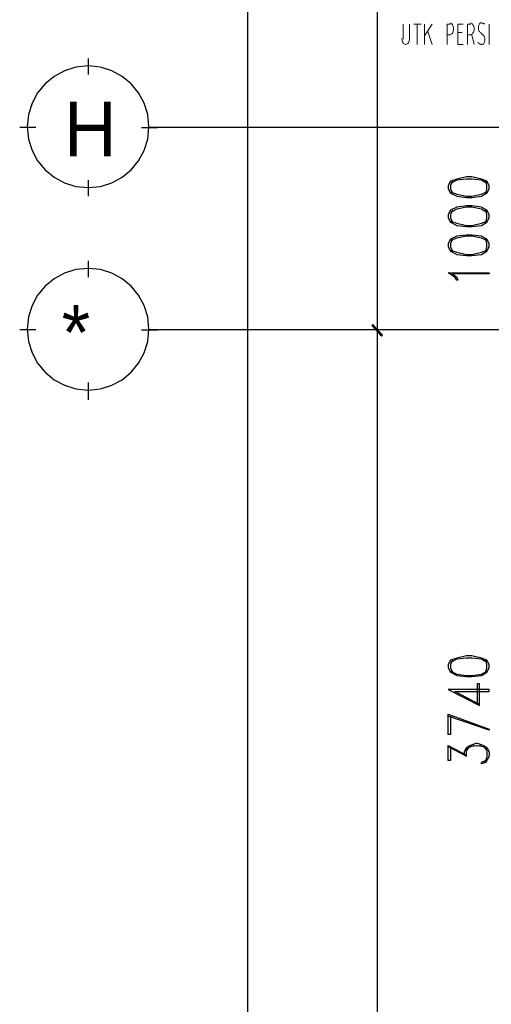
# Model space of a CAD drawing. Header units: millimetres. Extents: x 0 to 420, y 0 to 297.
# Tile 73 of 88: x 258 to 277, y 159 to 197. Entities that reach past the tile are written whole.
import ezdxf

# ---------------------------------------------------------------- set-up
doc = ezdxf.new("R2010")
doc.units = ezdxf.units.MM
for name, color, linetype in [('FILL_000000', 7, 'Continuous'), ('LINE_000000', 7, 'Continuous'), ('TEXT', 7, 'Continuous')]:
    doc.layers.add(name, color=color, linetype=linetype)

msp = doc.modelspace()

# ---------------------------------------------------------------- hatches: boundary and pattern name
at = {"layer": 'FILL_000000'}
h = msp.add_hatch(color=7, dxfattribs=at)
h.dxf.hatch_style = 1
h.paths.add_polyline_path([(272.246, 185.462), (272.203, 185.42), (272.627, 185.039), (272.246, 185.462)])
h = msp.add_hatch(color=7, dxfattribs=at)
h.dxf.hatch_style = 1
h.paths.add_polyline_path([(272.627, 185.039), (272.203, 185.42), (272.246, 185.462), (272.627, 185.039)])
h = msp.add_hatch(color=7, dxfattribs=at)
h.dxf.hatch_style = 1
h.paths.add_polyline_path([(272.203, 185.42), (272.627, 185.039), (272.584, 184.997), (272.203, 185.42)])
h = msp.add_hatch(color=7, dxfattribs=at)
h.dxf.hatch_style = 1
h.paths.add_polyline_path([(272.584, 184.997), (272.627, 185.039), (272.203, 185.42), (272.584, 184.997)])

# ---------------------------------------------------------------- linework, layer by layer
at = {"layer": 'LINE_000000', "lineweight": 25}
for p, q in [((267.335, 89.366), (267.335, 217.212)), ((272.415, 217.212), (272.415, 185.251)), ((261.07, 195.284), (261.07, 195.919)), ((258.995, 193.209), (258.36, 193.209)), ((263.144, 193.209), (263.779, 193.209)), ((356.489, 193.209), (263.44, 193.209)), ((261.07, 190.5), (261.07, 191.135)), ((261.07, 187.325), (261.07, 187.96)), ((258.995, 185.251), (258.36, 185.251)), ((263.144, 185.251), (263.779, 185.251)), ((343.45, 185.251), (263.44, 185.251)), ((276.225, 185.251), (271.822, 185.251)), ((276.225, 185.251), (271.822, 185.251)), ((272.415, 185.251), (272.415, 123.952)), ((261.07, 182.499), (261.07, 183.176)), ((275.209, 168.868), (275.929, 168.487)), ((276.733, 168.402), (276.606, 168.233))]:
    msp.add_line(p, q, dxfattribs=at)
at = {"layer": 'LINE_000000', "lineweight": 13}
for p, q in [((273.431, 197.273), (273.431, 196.681)), ((273.685, 196.681), (273.685, 197.273)), ((273.854, 197.273), (274.151, 197.273)), ((273.981, 196.469), (273.981, 197.273)), ((274.278, 196.469), (274.278, 197.273)), ((274.574, 197.273), (274.278, 196.808)), ((276.818, 196.469), (276.818, 197.273)), ((274.405, 196.977), (274.574, 196.469)), ((275.294, 196.85), (275.167, 196.85)), ((275.759, 196.935), (275.59, 196.935)), ((276.098, 196.85), (275.971, 196.85)), ((276.14, 196.85), (276.225, 196.469)), ((276.479, 196.935), (276.606, 196.808))]:
    msp.add_line(p, q, dxfattribs=at)
for points in [[(275.167, 196.469), (275.167, 197.273), (275.294, 197.273)], [(275.273, 196.85), (275.302, 196.855), (275.33, 196.868), (275.355, 196.89), (275.377, 196.918), (275.395, 196.953), (275.409, 196.992), (275.418, 197.036), (275.421, 197.083), (275.418, 197.13), (275.409, 197.173), (275.395, 197.213), (275.377, 197.247), (275.355, 197.276), (275.33, 197.297), (275.302, 197.311), (275.273, 197.316)], [(275.802, 196.469), (275.59, 196.469), (275.59, 197.273), (275.802, 197.273)], [(275.971, 196.469), (275.971, 197.273), (276.098, 197.273)], [(276.077, 196.85), (276.107, 196.855), (276.135, 196.868), (276.16, 196.89), (276.182, 196.918), (276.2, 196.953), (276.213, 196.992), (276.222, 197.036), (276.225, 197.083), (276.222, 197.13), (276.213, 197.173), (276.2, 197.213), (276.182, 197.247), (276.16, 197.276), (276.135, 197.297), (276.107, 197.311), (276.077, 197.316)], [(276.5, 197.316), (276.482, 197.313), (276.465, 197.305), (276.449, 197.292), (276.434, 197.274), (276.422, 197.253), (276.411, 197.228), (276.403, 197.2), (276.397, 197.169), (276.395, 197.137), (276.395, 197.105), (276.398, 197.074), (276.404, 197.045), (276.413, 197.018), (276.424, 196.993), (276.437, 196.972), (276.452, 196.955)], [(276.636, 197.271), (276.62, 197.281), (276.604, 197.29), (276.587, 197.297), (276.571, 197.304), (276.554, 197.309), (276.537, 197.312), (276.52, 197.315), (276.503, 197.316)], [(273.389, 196.702), (273.392, 196.655), (273.4, 196.611), (273.414, 196.572), (273.432, 196.537), (273.454, 196.509), (273.479, 196.487), (273.507, 196.474), (273.537, 196.469), (273.567, 196.474), (273.594, 196.487), (273.62, 196.509), (273.642, 196.537), (273.66, 196.572), (273.673, 196.611), (273.682, 196.655), (273.685, 196.702)], [(276.543, 196.469), (276.561, 196.472), (276.578, 196.48), (276.594, 196.493), (276.608, 196.51), (276.621, 196.532), (276.632, 196.557), (276.64, 196.585), (276.645, 196.616), (276.648, 196.648), (276.648, 196.68), (276.644, 196.71), (276.638, 196.74), (276.63, 196.767), (276.619, 196.791), (276.606, 196.812), (276.59, 196.829)], [(276.362, 196.562), (276.381, 196.542), (276.401, 196.525), (276.421, 196.509), (276.442, 196.496), (276.463, 196.486), (276.485, 196.478), (276.507, 196.472), (276.53, 196.469)]]:
    msp.add_lwpolyline(points, dxfattribs=at)
at = {"layer": 'LINE_000000', "lineweight": 25}
for points in [[(263.44, 193.23), (263.392, 193.713), (263.252, 194.162), (263.032, 194.568), (262.74, 194.922), (262.386, 195.214), (261.98, 195.434), (261.531, 195.574), (261.048, 195.622), (260.566, 195.574), (260.117, 195.434), (259.711, 195.214), (259.357, 194.922), (259.065, 194.568), (258.845, 194.162), (258.705, 193.713), (258.657, 193.23), (258.705, 192.748), (258.845, 192.299), (259.065, 191.893), (259.357, 191.539), (259.711, 191.247), (260.117, 191.027), (260.566, 190.887), (261.048, 190.839), (261.531, 190.887), (261.98, 191.027), (262.386, 191.247), (262.74, 191.539), (263.032, 191.893), (263.252, 192.299), (263.392, 192.748), (263.44, 193.23)], [(275.209, 190.796), (275.294, 190.627), (275.548, 190.5), (275.929, 190.458), (276.14, 190.458), (276.521, 190.5), (276.733, 190.627), (276.818, 190.796), (276.818, 190.923), (276.733, 191.093), (276.521, 191.177), (276.14, 191.262), (275.929, 191.262), (275.548, 191.177), (275.294, 191.093), (275.209, 190.923), (275.209, 190.796)], [(275.209, 189.653), (275.294, 189.484), (275.548, 189.357), (275.929, 189.315), (276.14, 189.315), (276.521, 189.357), (276.733, 189.484), (276.818, 189.653), (276.818, 189.78), (276.733, 189.95), (276.521, 190.077), (276.14, 190.119), (275.929, 190.119), (275.548, 190.077), (275.294, 189.95), (275.209, 189.78), (275.209, 189.653)], [(275.209, 188.51), (275.294, 188.341), (275.548, 188.214), (275.929, 188.172), (276.14, 188.172), (276.521, 188.214), (276.733, 188.341), (276.818, 188.51), (276.818, 188.637), (276.733, 188.807), (276.521, 188.934), (276.14, 188.976), (275.929, 188.976), (275.548, 188.934), (275.294, 188.807), (275.209, 188.637), (275.209, 188.51)], [(263.44, 185.272), (263.392, 185.754), (263.252, 186.203), (263.032, 186.609), (262.74, 186.963), (262.386, 187.255), (261.98, 187.476), (261.531, 187.615), (261.048, 187.664), (260.566, 187.615), (260.117, 187.476), (259.711, 187.255), (259.357, 186.963), (259.065, 186.609), (258.845, 186.203), (258.705, 185.754), (258.657, 185.272), (258.705, 184.79), (258.845, 184.341), (259.065, 183.935), (259.357, 183.581), (259.711, 183.288), (260.117, 183.068), (260.566, 182.929), (261.048, 182.88), (261.531, 182.929), (261.98, 183.068), (262.386, 183.288), (262.74, 183.581), (263.032, 183.935), (263.252, 184.341), (263.392, 184.79), (263.44, 185.272)], [(276.818, 187.494), (276.818, 187.452), (275.378, 187.452), (275.548, 187.325), (275.59, 187.198), (275.548, 187.198), (275.463, 187.325), (275.209, 187.494), (276.818, 187.494)], [(275.209, 171.958), (275.294, 171.789), (275.548, 171.662), (275.929, 171.619), (276.14, 171.619), (276.521, 171.662), (276.733, 171.789), (276.818, 171.958), (276.818, 172.085), (276.733, 172.254), (276.521, 172.339), (276.14, 172.424), (275.929, 172.424), (275.548, 172.339), (275.294, 172.254), (275.209, 172.085), (275.209, 171.958)]]:
    msp.add_lwpolyline(points, close=True, dxfattribs=at)
for points in [[(276.733, 191.008), (276.521, 191.135), (276.14, 191.177), (275.929, 191.177), (275.548, 191.135), (275.294, 191.008)], [(275.378, 191.093), (275.294, 190.923), (275.294, 190.796), (275.378, 190.627)], [(276.691, 190.627), (276.733, 190.796), (276.733, 190.923), (276.691, 191.093)], [(275.294, 190.669), (275.548, 190.585), (275.929, 190.5), (276.14, 190.5), (276.521, 190.585), (276.733, 190.669)], [(276.733, 189.865), (276.521, 189.992), (276.14, 190.077), (275.929, 190.077), (275.548, 189.992), (275.294, 189.865)], [(275.378, 189.95), (275.294, 189.78), (275.294, 189.653), (275.378, 189.484)], [(276.691, 189.484), (276.733, 189.653), (276.733, 189.78), (276.691, 189.95)], [(275.294, 189.526), (275.548, 189.442), (275.929, 189.357), (276.14, 189.357), (276.521, 189.442), (276.733, 189.526)], [(276.733, 188.764), (276.521, 188.849), (276.14, 188.934), (275.929, 188.934), (275.548, 188.849), (275.294, 188.764)], [(275.378, 188.807), (275.294, 188.637), (275.294, 188.51), (275.378, 188.341)], [(276.691, 188.341), (276.733, 188.51), (276.733, 188.637), (276.691, 188.807)], [(275.294, 188.383), (275.548, 188.299), (275.929, 188.214), (276.14, 188.214), (276.521, 188.299), (276.733, 188.383)], [(276.733, 172.17), (276.521, 172.297), (276.14, 172.339), (275.929, 172.339), (275.548, 172.297), (275.294, 172.17)], [(275.378, 172.254), (275.294, 172.085), (275.294, 171.958), (275.378, 171.789)], [(276.691, 171.789), (276.733, 171.958), (276.733, 172.085), (276.691, 172.254)], [(275.294, 171.831), (275.548, 171.704), (275.929, 171.662), (276.14, 171.662), (276.521, 171.704), (276.733, 171.831)], [(276.437, 170.519), (275.463, 171.027), (276.818, 171.027), (276.818, 171.111), (275.209, 171.111), (276.437, 170.476), (276.437, 171.323), (276.352, 171.323), (276.352, 170.519)], [(275.294, 170.053), (275.294, 169.333), (275.209, 169.333), (275.209, 170.138), (276.818, 169.545), (276.818, 169.503), (275.209, 170.053)], [(275.294, 168.868), (275.294, 168.317), (275.209, 168.317), (275.209, 168.91), (275.929, 168.529)], [(275.844, 168.529), (275.844, 168.656), (275.929, 168.825), (276.056, 168.91), (276.31, 168.995), (276.352, 168.995), (276.606, 168.91), (276.733, 168.825), (276.818, 168.656), (276.818, 168.487), (276.733, 168.317), (276.691, 168.233), (276.521, 168.19), (276.521, 168.233)], [(275.929, 168.487), (275.929, 168.656), (275.971, 168.825), (276.225, 168.91)], [(275.929, 168.698), (276.056, 168.868), (276.31, 168.91), (276.352, 168.91), (276.606, 168.868), (276.733, 168.698)], [(276.437, 168.91), (276.691, 168.825), (276.733, 168.656), (276.733, 168.487), (276.691, 168.317), (276.521, 168.233)]]:
    msp.add_lwpolyline(points, dxfattribs=at)
at = {"layer": 'LINE_000000', "lineweight": 0}
for points in [[(272.246, 185.462), (272.203, 185.42), (272.627, 185.039), (272.246, 185.462)], [(272.627, 185.039), (272.203, 185.42), (272.246, 185.462), (272.627, 185.039)], [(272.203, 185.42), (272.627, 185.039), (272.584, 184.997), (272.203, 185.42)], [(272.584, 184.997), (272.627, 185.039), (272.203, 185.42), (272.584, 184.997)]]:
    msp.add_lwpolyline(points, close=True, dxfattribs=at)

# ---------------------------------------------------------------- texts
at = {"layer": 'TEXT'}
for s, p in [('H', (260.096, 192.066)), ('*', (260.011, 184.065))]:
    msp.add_text(s, height=2.156, dxfattribs=at).set_placement(p)

doc.saveas('drawing.dxf')
